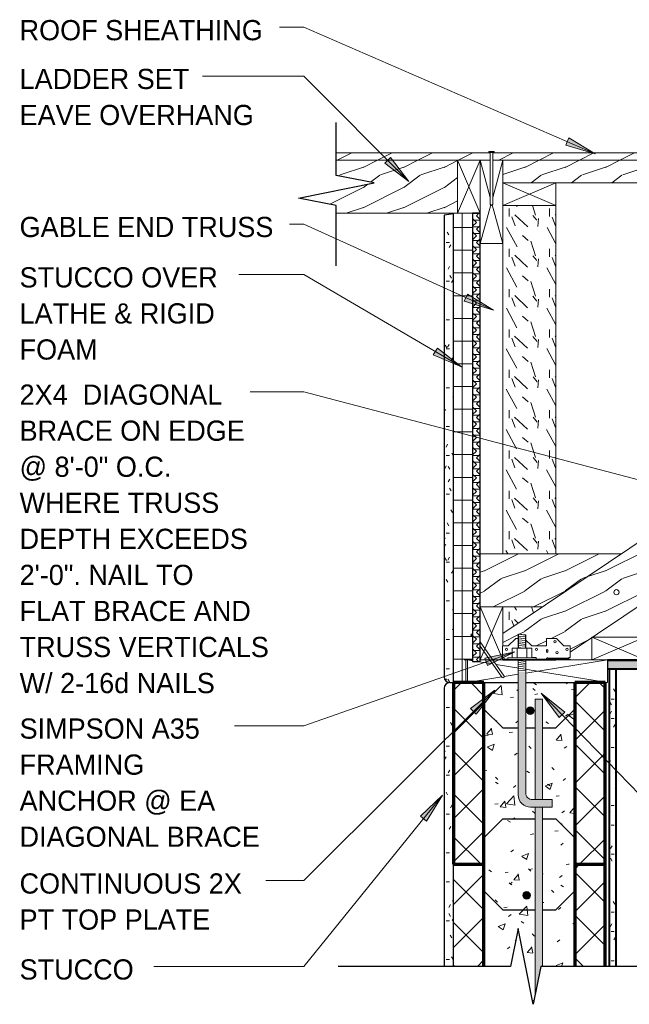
# Model space of a CAD drawing. Header units: inches. Extents: x 263 to 1352, y -57 to 386.
# Tile 22 of 23: x 1243 to 1283, y 73 to 138. Entities that reach past the tile are written whole.
import ezdxf

# ---------------------------------------------------------------- set-up
doc = ezdxf.new("R2010")
doc.units = ezdxf.units.IN
doc.header["$MEASUREMENT"] = 0
for name, color, linetype, lineweight in [('A-ANNO-TEXT', 2, 'Continuous', 9), ('A-DETL', 5, 'Continuous', 9), ('A-DETL-GENF', 3, 'Continuous', 9), ('A-DETL-HLIN', 3, 'Continuous', 70), ('A-DETL-LLIN', 3, 'Continuous', 9), ('A-DETL-MLIN', 3, 'Continuous', 30)]:
    doc.layers.add(name, color=color, linetype=linetype, lineweight=lineweight)
pattern_1 = [(50, (1177.484, 0), (4.59071, -0.40187), [0.48, -5.28]), (355, (1177.484, 0), (-0.88784, 4.8137), [0.384, -4.224]), (100.451, (1177.867, -0.033), (3.70197, 4.41272), [0.408, -4.487]), (46.184, (1177.484, 1.28), (6.83066, -1.05904), [0.72, -7.92]), (96.636, (1178.053, 1.192), (5.98166, 6.234), [0.612, -6.731]), (351.184, (1177.484, 1.28), (5.98208, 6.23382), [0.576, -6.336]), (21, (1178.124, 0.96), (3.82029, -2.5771), [0.48, -5.28]), (326, (1178.124, 0.96), (1.5572, 4.64059), [0.384, -4.224]), (71.451, (1178.443, 0.745), (5.37715, 2.0647), [0.408, -4.487]), (37.5, (1177.484, 0), (0.077972, 2.130786), [0.211, -3.962, 0.211, -4.077, -4.24]), (37.5, (1177.484, 0), (0.077972, 2.130786), [-8.461, 0.211, -4.029]), (7.5, (1177.484, 0), (1.683907, 2.52439), [0.211, -2.234, 0.211, -3.866, -1.616]), (7.5, (1177.484, 0), (1.683907, 2.52439), [-6.522, 0.211, -1.405]), (327.5, (1176.057, 0), (3.416527, -0.144297), [0.211, -1.389, 0.211, -4.781, -6.624]), (327.5, (1176.057, 0), (3.416527, -0.144297), [-6.592, 0.211, -6.413]), (317.5, (1175.417, 0), (3.732463, 0.640715), [0.211, -1.869, 0.211, -3.104, -4.704]), (317.5, (1175.417, 0), (3.732463, 0.640715), [-5.395, 0.211, -4.493])]
pattern_2 = [(45, (1177.484, 0), (-1.414214, 1.414214), []), (135, (1177.484, 0), (-1.414214, -1.414214), [])]
pattern_3 = [(108.435, (1178.177, 0), (-2.665805, 5.3315978), [1.012, -7.418]), (139.399, (1177.857, 0.96), (-15.99359194, 13.3280166), [0.492, -24.084]), (136.848, (1180.15, 1.279), (-39.98427296, 37.317516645), [1.169, -57.292]), (109.983, (1179.297, 2.079), (-7.99708977, 21.32495288), [0.624, -30.576]), (90, (1179.084, 0), (-2.666, 2.666), [0.533, -2.132]), (118.443, (1179.084, 0.533), (18.65894843, -34.65294643), [1.455, -71.302]), (84.289, (1178.39, 1.813), (-2.6655765, -23.99082525), [0.536, -26.253]), (129.806, (1178.444, 2.346), (10.6628831, -13.3279192), [0.416, -20.403])]
pattern_4 = [(216.87, (1178.55, 2.666), (7.9965905, 5.3312143), [1.333, -11.995]), (206.565, (1180.15, 1.866), (-2.6653954, -2.665391), [2.98, -2.98]), (198.435, (1180.15, 0.533), (-5.3315978, -2.665805), [1.686, -6.743])]
pattern_5 = [(0, (1177.484, 0), (2.56, 0.64), [0.211, -1.709, 0.211, -1.709, -10.24]), (0, (1177.484, 0), (2.56, 0.64), [-3.84, 0.211, -3.629, 0.211, -1.709, -4.48]), (0, (1177.484, 0), (2.56, 0.64), [-9.6, 0.211, -1.069, 0.211, -2.989]), (120, (1178.444, 0.32), (-1.8342563, 1.897025), [0.211, -1.709, 0.211, -1.709, -10.24]), (120, (1178.444, 0.32), (-1.8342563, 1.897025), [-3.84, 0.211, -3.629, 0.211, -1.709, -4.48]), (120, (1178.444, 0.32), (-1.8342563, 1.897025), [-9.6, 0.211, -1.069, 0.211, -2.989]), (240, (1178.764, 1.6), (-0.7257437, -2.537025), [0.211, -1.709, 0.211, -1.709, -10.24]), (240, (1178.764, 1.6), (-0.7257437, -2.537025), [-3.84, 0.211, -3.629, 0.211, -1.709, -4.48]), (240, (1178.764, 1.6), (-0.7257437, -2.537025), [-9.6, 0.211, -1.069, 0.211, -2.989])]

# ---------------------------------------------------------------- blocks, each defined once
blk = doc.blocks.new('Dimension Lumbe_ CORE ICCF3')
at = {"layer": 'A-DETL-GENF'}
for p, q in [((0, -3.355), (0, 0)), ((0, 0), (0.369, -2.274)), ((0, 0), (1.5, 0)), ((1.5, 0), (1.444, -0.344)), ((1.5, 0), (1.5, -0.344)), ((1.394, -0.656), (1.229, -1.672)), ((1.5, -0.844), (1.5, -1.482)), ((1.193, -1.895), (0, -9.25)), ((1.5, -1.68), (1.5, -2.314)), ((0.393, -2.423), (0.544, -3.355)), ((0, -9.25), (0, -3.855)), ((0.625, -3.855), (1.5, -9.25)), ((1.5, -6.783), (1.5, -9.25)), ((0.875, -9.25), (0, -9.25))]:
    blk.add_line(p, q, dxfattribs=at)
blk = doc.blocks.new('Dimension Lumbe_ CORE ICCF4')
at = {"layer": 'A-DETL-GENF'}
for p, q in [((0, 0), (0.669, 0)), ((0, -3.5), (0, 0)), ((0, 0), (0.669, -2.453)), ((0.831, 0), (1.5, 0)), ((1.5, 0), (0.831, -2.453)), ((1.5, 0), (1.5, -5.5)), ((0.698, -2.941), (0, -5.5)), ((0.802, -2.941), (1.5, -5.5)), ((1.5, -5.5), (0, -5.5))]:
    blk.add_line(p, q, dxfattribs=at)
blk = doc.blocks.new('Common Wood Nai_ CORE ICCF2')
at = {"layer": 'A-DETL-GENF'}
for p, q in [((0, 0.1715), (-0.083, 0.1715)), ((-0.083, 0.1715), (-0.083, -0.1715)), ((0, 0.081), (0, 0.1715)), ((3.409, 0.081), (0, 0.081)), ((0, -0.081), (0, 0.081)), ((3.5, 0), (3.409, 0.081)), ((3.409, -0.081), (3.5, 0)), ((-0.083, -0.1715), (0, -0.1715)), ((0, -0.1715), (0, -0.081)), ((0, -0.081), (3.409, -0.081))]:
    blk.add_line(p, q, dxfattribs=at)
blk = doc.blocks.new('Common Wood Nai_ CORE ICCF5')
at = {"layer": 'A-DETL-GENF'}
for p, q in [((3.409, 0.081), (0.647, 0.081)), ((3.5, 0), (3.409, 0.081)), ((3.409, -0.081), (3.5, 0)), ((-0.083, -0.018), (-0.083, -0.171)), ((-0.083, -0.171), (0, -0.171)), ((0, -0.171), (0, -0.081)), ((0, -0.081), (0.007, -0.081)), ((0.878, -0.081), (3.409, -0.081))]:
    blk.add_line(p, q, dxfattribs=at)
blk = doc.blocks.new('Reinf Bar Secti_ CORE ICCF2')
at = {"layer": 'A-DETL-GENF'}
h = blk.add_hatch(color=256, dxfattribs=at)
edge = h.paths.add_edge_path(flags=0)
edge.add_arc((0, 0), 0.25, 180, 360)
edge.add_arc((0, 0), 0.25, 0, 180)
for start, end in [(0, 180), (180, 0)]:
    blk.add_arc((0, 0), 0.25, start, end, dxfattribs=at)
blk = doc.blocks.new('Plywood-Section_ CORE ICCF3')
at = {"layer": 'A-DETL-GENF'}
h = blk.add_hatch(dxfattribs=at)
h.set_pattern_fill('FP8_30', color=256, style=0, pattern_type=2)
h.set_pattern_definition([(270, (1171.494, 5.98), (0.444, 3e-17), []), (225, (1171.494, 5.98), (3e-17, -0.44406306), [0.628, -0.628]), (315, (1171.494, 5.98), (3e-17, -0.44406306), [0.628, -0.628])])
h.paths.add_polyline_path([(29.606, 0.5), (0, 0.5), (0, 0), (29.606, 0)], flags=0)
at = {"layer": 'A-DETL-GENF', "lineweight": 30}
for p, q in [((29.606, 0.5), (0, 0.5)), ((0, 0.5), (0, 0)), ((0, 0), (29.606, 0)), ((29.606, 0), (29.606, 0.5))]:
    blk.add_line(p, q, dxfattribs=at)
blk = doc.blocks.new('Dimension Lumbe_ CORE ICCF9')
at = {"layer": 'A-DETL-GENF'}
for p, q in [((0, 0), (1.471, -3.431)), ((1.5, 0), (0, -3.5)), ((0, -3.5), (0, 0)), ((0, 0), (1.5, 0)), ((1.5, 0), (1.5, -2.584)), ((1.471, -3.5), (0, -3.5))]:
    blk.add_line(p, q, dxfattribs=at)
blk = doc.blocks.new('Gypsum Wallboar_ CORE ICCF2')
at = {"layer": 'A-DETL-GENF'}
h = blk.add_hatch(dxfattribs=at)
h.set_pattern_fill('FP8_31', color=256, style=0, pattern_type=2)
h.set_pattern_definition([(90, (1183.443, -6.511), (-0.64, 2.56), [0.211, -1.709, 0.211, -1.709, -10.24]), (90, (1183.443, -6.511), (-0.64, 2.56), [-3.84, 0.211, -3.629, 0.211, -1.709, -4.48]), (90, (1183.443, -6.511), (-0.64, 2.56), [-9.6, 0.211, -1.069, 0.211, -2.989]), (210, (1183.123, -5.551), (-1.89702503, -1.83425626), [0.211, -1.709, 0.211, -1.709, -10.24]), (210, (1183.123, -5.551), (-1.89702503, -1.83425626), [-3.84, 0.211, -3.629, 0.211, -1.709, -4.48]), (210, (1183.123, -5.551), (-1.89702503, -1.83425626), [-9.6, 0.211, -1.069, 0.211, -2.989]), (330, (1181.843, -5.231), (2.53702503, -0.72574374), [0.211, -1.709, 0.211, -1.709, -10.24]), (330, (1181.843, -5.231), (2.53702503, -0.72574374), [-3.84, 0.211, -3.629, 0.211, -1.709, -4.48]), (330, (1181.843, -5.231), (2.53702503, -0.72574374), [-9.6, 0.211, -1.069, 0.211, -2.989])])
h.paths.add_polyline_path([(0.019, 0.5), (0.019, 0), (19.644, 0), (19.644, 0.5)], flags=0)
at = {"layer": 'A-DETL-GENF', "lineweight": 30}
for p, q in [((19.644, 0.5), (0.019, 0.5)), ((0.019, 0), (19.644, 0))]:
    blk.add_line(p, q, dxfattribs=at)
at = {"layer": 'A-DETL-GENF'}
for p, q in [((0.019, 0.438), (19.644, 0.438)), ((0.019, 0.062), (19.644, 0.062))]:
    blk.add_line(p, q, dxfattribs=at)
blk = doc.blocks.new('Gypsum Wallboar_ CORE ICCF3')
at = {"layer": 'A-DETL-GENF'}
h = blk.add_hatch(dxfattribs=at)
h.set_pattern_fill('FP8_32', color=256, style=0, pattern_type=2)
h.set_pattern_definition([(180, (1188.484, 5.997), (-2.56, -0.64), [0.211, -1.709, 0.211, -1.709, -10.24]), (180, (1188.484, 5.997), (-2.56, -0.64), [-3.84, 0.211, -3.629, 0.211, -1.709, -4.48]), (180, (1188.484, 5.997), (-2.56, -0.64), [-9.6, 0.211, -1.069, 0.211, -2.989]), (300, (1187.524, 5.677), (1.83425626, -1.89702503), [0.211, -1.709, 0.211, -1.709, -10.24]), (300, (1187.524, 5.677), (1.83425626, -1.89702503), [-3.84, 0.211, -3.629, 0.211, -1.709, -4.48]), (300, (1187.524, 5.677), (1.83425626, -1.89702503), [-9.6, 0.211, -1.069, 0.211, -2.989]), (60, (1187.204, 4.397), (0.72574374, 2.53702503), [0.211, -1.709, 0.211, -1.709, -10.24]), (60, (1187.204, 4.397), (0.72574374, 2.53702503), [-3.84, 0.211, -3.629, 0.211, -1.709, -4.48]), (60, (1187.204, 4.397), (0.72574374, 2.53702503), [-9.6, 0.211, -1.069, 0.211, -2.989])])
h.paths.add_polyline_path([(71.90625, 0), (71.90625, 0.625), (4.1875, 0.625), (1.0625, 0)], flags=0)
at = {"layer": 'A-DETL-GENF', "lineweight": 30}
for p, q in [((1.0625, 0), (71.90625, 0)), ((71.90625, 0.625), (4.1875, 0.625)), ((71.90625, 0), (71.90625, 0.625))]:
    blk.add_line(p, q, dxfattribs=at)
at = {"layer": 'A-DETL-GENF'}
for p, q in [((1.375, 0.0625), (71.90625, 0.0625)), ((3.875, 0.5625), (71.90625, 0.5625))]:
    blk.add_line(p, q, dxfattribs=at)
blk = doc.blocks.new('Reinf Bar Eleva_ CORE ICCF2')
at = {"layer": 'A-DETL-GENF'}
for points in [[(0, 0), (0, -0.5), (6.625, -0.5), (6.625, 0)], [(19.519, -0.5), (17.644, -0.125), (17.644, 0), (7.125, 0), (7.125, -0.5)]]:
    blk.add_hatch(color=256, dxfattribs=at).paths.add_polyline_path(points, flags=0)
for p, q in [((6.625, 0), (0, 0)), ((0, 0), (0, -0.5)), ((0, -0.5), (6.625, -0.5)), ((17.644, 0), (7.125, 0)), ((7.125, -0.5), (19.519, -0.5))]:
    blk.add_line(p, q, dxfattribs=at)
blk = doc.blocks.new('Break Line8 - B_ CORE ICCF1')
at = {"layer": 'A-DETL-GENF', "lineweight": 30}
for p, q in [((-1, 0), (-0.5, 2.5)), ((-0.5, 2.5), (0.5, -2.5)), ((-12, 0), (-1, 0)), ((0.5, -2.5), (1, 0)), ((1, 0), (12.366, 0))]:
    blk.add_line(p, q, dxfattribs=at)
blk = doc.blocks.new('Dimension Lumbe_ CORE ICCF10')
at = {"layer": 'A-DETL-GENF'}
for p, q in [((1.5, 0), (0, -3.5)), ((0, 0), (1.5, -3.5)), ((0, -3.5), (0, 0)), ((0, 0), (1.5, 0)), ((1.5, 0), (1.5, -3.5)), ((1.5, -3.5), (0, -3.5))]:
    blk.add_line(p, q, dxfattribs=at)
blk = doc.blocks.new('Dimension Lumbe_ CORE ICCF11')
at = {"layer": 'A-DETL-GENF'}
for p, q in [((1.5, 0), (0, -3.5)), ((0, 0), (1.5, -3.5)), ((0, -3.5), (0, 0)), ((0, 0), (1.5, 0)), ((1.5, -3.5), (0, -3.5))]:
    blk.add_line(p, q, dxfattribs=at)
blk = doc.blocks.new('Break Line8 - B_ CORE ICCF0')
at = {"layer": 'A-DETL-GENF', "lineweight": 30}
for p, q in [((-1, 0), (-0.5, 2.5)), ((-0.5, 2.5), (0.5, -2.5)), ((-4.974, 0), (-1, 0)), ((0.5, -2.5), (1, 0)), ((1, 0), (4.494, 0))]:
    blk.add_line(p, q, dxfattribs=at)
blk = doc.blocks.new('Anchor Bolt8 - _ CORE ICCF2')
at = {"layer": 'A-DETL-GENF'}
for p, q in [((-2, 7.25), (-0.562, 7.25)), ((-2, 7.25), (-2, 6.75)), ((-2, 6.75), (-0.688, 6.75)), ((-0.25, -2.5), (-0.25, 6.312)), ((0.25, -2.5), (0.25, 6.438)), ((-0.25, -1.75), (0.25, -1.805)), ((-0.25, -1.875), (0.25, -1.93)), ((-0.937, -2.5), (0.937, -2.5)), ((-0.937, -2.5), (-0.937, -2.625)), ((-0.25, -2), (0.25, -2.055)), ((-0.25, -2.125), (0.25, -2.18)), ((-0.25, -2.25), (0.25, -2.305)), ((-0.25, -2.375), (0.25, -2.432)), ((0.937, -2.5), (0.937, -2.625)), ((-0.937, -2.625), (0.937, -2.625)), ((-0.656, -2.625), (-0.656, -3.25)), ((-0.656, -3.25), (0.656, -3.25)), ((-0.312, -2.625), (-0.312, -3.25)), ((-0.25, -3.25), (-0.25, -4.125)), ((-0.125, -3.25), (0.25, -3.288)), ((0.25, -3.25), (0.25, -4.18)), ((0.313, -2.625), (0.313, -3.25)), ((0.656, -2.625), (0.656, -3.25)), ((-0.25, -3.375), (0.25, -3.43)), ((-0.25, -3.5), (0.25, -3.555)), ((-0.25, -3.625), (0.25, -3.68)), ((-0.25, -3.75), (0.25, -3.805)), ((-0.25, -3.875), (0.25, -3.929)), ((-0.25, -4), (0.25, -4.055)), ((-0.25, -4.125), (0.25, -4.18))]:
    blk.add_line(p, q, dxfattribs=at)
for centre, radius in [((-0.562, 6.438), 0.812), ((-0.688, 6.312), 0.438)]:
    blk.add_arc(centre, radius, 360, 90, dxfattribs=at)

msp = doc.modelspace()

# ---------------------------------------------------------------- hatches: boundary and pattern name
at = {"layer": 'A-ANNO-TEXT'}
for points in [[(1279.0260712, 130.41594382), (1278.81650362, 129.93282944), (1280.75609646, 129.37847473)], [(1267.2346588, 129.13436407), (1266.86161532, 128.76266977), (1268.45978629, 127.53174367)], [(1272.33608136, 120.10955524), (1272.11869034, 119.62991035), (1274.04901819, 119.0441084)], [(1270.337289, 116.54302994), (1270.07144027, 116.08845042), (1271.93080176, 115.30607941)], [(1273.4774892, 96.06241026), (1273.65139322, 95.56534339), (1275.45224007, 96.47434291)], [(1272.52373578, 92.72673703), (1272.89575231, 92.3540149), (1274.12529685, 93.95324901)], [(1278.38575432, 92.13663069), (1278.76399409, 92.50303587), (1277.18331237, 93.75634143)], [(1269.22201659, 85.63255333), (1269.63138672, 85.30129184), (1270.68479209, 87.02166001)]]:
    msp.add_hatch(color=7, dxfattribs=at).paths.add_polyline_path(points, flags=0)
at = {"layer": 'A-DETL-GENF'}
h = msp.add_hatch(dxfattribs=at)
h.set_pattern_fill('FP8_27', style=0, pattern_type=2)
h.set_pattern_definition(pattern_4)
h.paths.add_polyline_path([(1273.83394442, 128.94787118), (1273.83394442, 129.4292148), (1263.66494442, 129.4292148), (1263.66494442, 128.94787118)], flags=0)
h = msp.add_hatch(dxfattribs=at)
h.set_pattern_fill('FP8_27', style=0, pattern_type=2)
h.set_pattern_definition(pattern_4)
h.paths.add_polyline_path([(1273.99594442, 129.4292148), (1273.99594442, 128.94787118), (1297.83394442, 128.94787118), (1297.83394442, 129.4292148)], flags=0)
h = msp.add_hatch(dxfattribs=at)
h.set_pattern_fill('FP8_27', style=0, pattern_type=2)
h.set_pattern_definition(pattern_4)
h.paths.add_polyline_path([(1271.66494442, 125.44787118), (1271.66494442, 128.94787118), (1263.66494442, 128.94787118), (1263.66494442, 127.94787118), (1266.16494442, 127.44787118), (1261.16494442, 126.44787118), (1263.66494442, 125.94787118), (1263.66494442, 125.44787118)], flags=0)
h = msp.add_hatch(dxfattribs=at)
h.set_pattern_fill('FP8_27', style=0, pattern_type=2)
h.set_pattern_definition(pattern_4)
h.paths.add_polyline_path([(1297.16494442, 128.94787118), (1274.66494442, 128.94787118), (1274.66494442, 127.44787118), (1297.16494442, 127.44787118), (1297.16494442, 128.11687118), (1295.17294442, 128.11687118), (1295.08194442, 128.19787118), (1295.17294442, 128.27887118), (1297.16494442, 128.27887118)], flags=0)
h = msp.add_hatch(dxfattribs=at)
h.set_pattern_fill('FP8_27', style=0, pattern_type=2)
h.set_pattern_definition(pattern_4)
h.paths.add_polyline_path([(1321.16494442, 128.94787118), (1274.66494442, 97.69787118), (1274.66494442, 96.86390497), (1275.01045804, 96.86390497), (1275.51045804, 97.36390497), (1275.68455542, 97.36390497), (1275.68455542, 97.64579042), (1276.16719317, 97.58652996), (1276.16719317, 97.26967985), (1276.57296804, 96.86390497), (1277.54171804, 96.86390497), (1277.54171804, 97.36390497), (1278.19796804, 97.36390497), (1278.69569702, 96.866176), (1279.10421804, 96.866176), (1279.10421804, 96.46431053), (1321.16494442, 124.73092772)], flags=0)
h = msp.add_hatch(dxfattribs=at)
h.set_pattern_fill('FP8_26', style=0, pattern_type=2)
h.set_pattern_definition(pattern_3)
h.paths.add_polyline_path([(1278.16494442, 125.94787118), (1274.66494442, 125.94787118), (1274.66494442, 102.94787118), (1278.16494442, 102.94787118)], flags=0)
h = msp.add_hatch(dxfattribs=at)
h.set_pattern_fill('FP8_28', style=0, pattern_type=2)
h.set_pattern_definition(pattern_5)
edge = h.paths.add_edge_path(flags=0)
edge.add_line((1270.78994442, 125.31822484), (1270.78994442, 94.82287118))
edge.add_arc((1271.16494442, 94.82287118), 0.375, 180, 270)
edge.add_line((1271.16494442, 94.44787118), (1271.41494442, 94.44787118))
edge.add_line((1271.41494442, 94.44787118), (1271.41494442, 125.41296886))
edge.add_line((1271.41494442, 125.41296886), (1270.78994442, 125.31822484))
h = msp.add_hatch(dxfattribs=at)
h.set_pattern_fill('FP8_29', style=0, pattern_type=2)
h.set_pattern_definition([(0, (1177.484, 0), (0, 1.5), []), (90, (1177.484, 0), (-1.5, 9e-17), [])])
h.paths.add_polyline_path([(1271.41494442, 125.44787118), (1271.41494442, 94.44787118), (1272.22744442, 94.44787118), (1272.22744442, 95.94787118), (1272.66494442, 95.94787118), (1272.66494442, 125.44787118)], flags=0)
h = msp.add_hatch(dxfattribs=at)
h.set_pattern_fill('FP8_27', style=0, pattern_type=2)
h.set_pattern_definition(pattern_4)
h.paths.add_polyline_path([(1273.16494442, 102.94787118), (1273.16494442, 99.44787118), (1277.26894442, 99.44787118), (1282.47694442, 102.94787118)], flags=0)
h = msp.add_hatch(dxfattribs=at)
h.set_pattern_fill('FP8_26', style=0, pattern_type=2)
h.set_pattern_definition(pattern_3)
h.paths.add_polyline_path([(1277.26894442, 99.44787118), (1274.66494442, 99.44787118), (1274.66494442, 97.69787118)], flags=0)
h = msp.add_hatch(dxfattribs=at)
h.set_pattern_fill('FP8_26', style=0, pattern_type=2)
h.set_pattern_definition(pattern_3)
h.paths.add_polyline_path([(1274.66494442, 95.9292148), (1278.16494442, 95.9292148), (1278.16494442, 95.94202997), (1274.66494442, 95.94202997)], flags=0)
h = msp.add_hatch(color=7, dxfattribs=at)
edge = h.paths.add_edge_path(flags=0)
edge.add_line((1276.48853346, 86.21653863), (1277.92603346, 86.21653863))
edge.add_line((1277.92603346, 86.21653863), (1277.92603346, 86.71653863))
edge.add_line((1277.92603346, 86.71653863), (1276.61353346, 86.71653863))
edge.add_arc((1276.61353346, 87.15403863), 0.4375, 180, 270, ccw=False)
edge.add_line((1276.17603346, 87.15403863), (1276.17603346, 95.16520625))
edge.add_line((1276.17603346, 95.16520625), (1275.67603346, 95.16520625))
edge.add_line((1275.67603346, 95.16520625), (1275.67603346, 87.02903863))
edge.add_arc((1276.48853346, 87.02903863), 0.8125, 180, 270)
h = msp.add_hatch(dxfattribs=at)
h.set_pattern_fill('FP8_28', style=0, pattern_type=2)
h.set_pattern_definition(pattern_5)
edge = h.paths.add_edge_path(flags=0)
edge.add_line((1271.41494442, 94.44787118), (1271.16494442, 94.44787118))
edge.add_arc((1271.16494442, 94.07287118), 0.375, 90, 180)
edge.add_line((1270.78994442, 94.07287118), (1270.78994442, 75.69787118))
edge.add_line((1270.78994442, 75.69787118), (1271.41494442, 75.69787118))
edge.add_line((1271.41494442, 75.69787118), (1271.41494442, 94.44787118))
h = msp.add_hatch(dxfattribs=at)
h.set_pattern_fill('FP8_25', style=0, pattern_type=2)
h.set_pattern_definition(pattern_2)
h.paths.add_polyline_path([(1271.41494442, 94.44787118), (1271.41494442, 82.44787118), (1273.41494442, 82.44787118), (1273.41494442, 94.44787118)], flags=0)
h = msp.add_hatch(dxfattribs=at)
h.set_pattern_fill('FP8_24', style=0, pattern_type=2)
h.set_pattern_definition(pattern_1)
edge = h.paths.add_edge_path(flags=0)
edge.add_line((1273.41494442, 94.44787118), (1273.41494442, 82.44787118))
edge.add_line((1273.41494442, 82.44787118), (1276.78994442, 82.44787118))
edge.add_line((1276.78994442, 82.44787118), (1276.78994442, 86.21653863))
edge.add_line((1276.78994442, 86.21653863), (1276.48853346, 86.21653863))
edge.add_arc((1276.48853346, 87.02903863), 0.8125, 180, 270, ccw=False)
edge.add_line((1275.67603346, 87.02903863), (1275.67603346, 94.44787118))
edge.add_line((1275.67603346, 94.44787118), (1273.41494442, 94.44787118))
h = msp.add_hatch(dxfattribs=at)
h.set_pattern_fill('FP8_24', style=0, pattern_type=2)
h.set_pattern_definition(pattern_1)
edge = h.paths.add_edge_path(flags=0)
edge.add_line((1279.41494442, 82.44787118), (1279.41494442, 94.44787118))
edge.add_line((1279.41494442, 94.44787118), (1276.17603346, 94.44787118))
edge.add_line((1276.17603346, 94.44787118), (1276.17603346, 87.15403863))
edge.add_arc((1276.61353346, 87.15403863), 0.4375, 180, 270)
edge.add_line((1276.61353346, 86.71653863), (1276.78994442, 86.71653863))
edge.add_line((1276.78994442, 86.71653863), (1276.78994442, 93.34153863))
edge.add_line((1276.78994442, 93.34153863), (1277.28994442, 93.34153863))
edge.add_line((1277.28994442, 93.34153863), (1277.28994442, 86.71653863))
edge.add_line((1277.28994442, 86.71653863), (1277.92603346, 86.71653863))
edge.add_line((1277.92603346, 86.71653863), (1277.92603346, 86.21653863))
edge.add_line((1277.92603346, 86.21653863), (1277.28994442, 86.21653863))
edge.add_line((1277.28994442, 86.21653863), (1277.28994442, 82.44787118))
edge.add_line((1277.28994442, 82.44787118), (1279.41494442, 82.44787118))
edge = h.paths.add_edge_path(flags=0)
edge.add_arc((1276.48260227, 92.59153863), 0.25, 180, 360)
edge.add_arc((1276.48260227, 92.59153863), 0.25, 0, 180)
h = msp.add_hatch(dxfattribs=at)
h.set_pattern_fill('FP8_25', style=0, pattern_type=2)
h.set_pattern_definition(pattern_2)
h.paths.add_polyline_path([(1281.41494442, 94.44787118), (1279.41494442, 94.44787118), (1279.41494442, 82.44787118), (1281.41494442, 82.44787118)], flags=0)
h = msp.add_hatch(dxfattribs=at)
h.set_pattern_fill('FP8_25', style=0, pattern_type=2)
h.set_pattern_definition(pattern_2)
h.paths.add_polyline_path([(1273.41494442, 82.44787118), (1271.41494442, 82.44787118), (1271.41494442, 75.69787118), (1273.41494442, 75.69787118)], flags=0)
h = msp.add_hatch(dxfattribs=at)
h.set_pattern_fill('FP8_24', style=0, pattern_type=2)
h.set_pattern_definition(pattern_1)
h.paths.add_polyline_path([(1276.78994442, 73.82287118), (1276.78994442, 82.44787118), (1273.41494442, 82.44787118), (1273.41494442, 75.69787118), (1275.16494442, 75.69787118), (1275.66494442, 78.19787118), (1276.66494442, 73.19787118)], flags=0)
edge = h.paths.add_edge_path(flags=0)
edge.add_arc((1276.23260227, 80.38815358), 0.25, 0, 180)
edge.add_arc((1276.23260227, 80.38815358), 0.25, 180, 360)
h = msp.add_hatch(dxfattribs=at)
h.set_pattern_fill('FP8_24', style=0, pattern_type=2)
h.set_pattern_definition(pattern_1)
h.paths.add_polyline_path([(1277.28994442, 82.44787118), (1277.28994442, 75.69787118), (1279.41494442, 75.69787118), (1279.41494442, 82.44787118)], flags=0)
h = msp.add_hatch(dxfattribs=at)
h.set_pattern_fill('FP8_25', style=0, pattern_type=2)
h.set_pattern_definition(pattern_2)
h.paths.add_polyline_path([(1281.41494442, 82.44787118), (1279.41494442, 82.44787118), (1279.41494442, 75.69787118), (1281.41494442, 75.69787118)], flags=0)

# ---------------------------------------------------------------- linework, layer by layer
at = {"layer": 'A-ANNO-TEXT', "color": 7}
for p, q in [((1261.51379661, 137.72548796), (1259.90826417, 137.72548796)), ((1280.75609646, 129.37847473), (1261.51379661, 137.72548796)), ((1259.78375312, 134.50294597), (1254.83826417, 134.50294597)), ((1261.51379661, 134.50294597), (1259.78375312, 134.50294597)), ((1268.45978629, 127.53174367), (1261.51379661, 134.50294597)), ((1279.0260712, 130.41594382), (1278.81650362, 129.93282944)), ((1280.75609646, 129.37847473), (1279.0260712, 130.41594382)), ((1278.81650362, 129.93282944), (1280.75609646, 129.37847473)), ((1267.2346588, 129.13436407), (1266.86161532, 128.76266977)), ((1266.86161532, 128.76266977), (1268.45978629, 127.53174367)), ((1268.45978629, 127.53174367), (1267.2346588, 129.13436407)), ((1261.51379661, 124.72548796), (1260.58326417, 124.72548796)), ((1274.04901819, 119.0441084), (1261.51379661, 124.72548796)), ((1257.7073644, 121.39818745), (1257.22326417, 121.39818745)), ((1261.51379661, 121.39818745), (1257.7073644, 121.39818745)), ((1271.93080176, 115.30607941), (1261.51379661, 121.39818745)), ((1272.33608136, 120.10955524), (1272.11869034, 119.62991035)), ((1274.04901819, 119.0441084), (1272.33608136, 120.10955524)), ((1272.11869034, 119.62991035), (1274.04901819, 119.0441084)), ((1270.337289, 116.54302994), (1270.07144027, 116.08845042)), ((1271.93080176, 115.30607941), (1270.337289, 116.54302994)), ((1270.07144027, 116.08845042), (1271.93080176, 115.30607941)), ((1261.08509979, 113.65415613), (1257.97326417, 113.65415613)), ((1261.51379661, 113.65415613), (1261.08509979, 113.65415613)), ((1290.05838607, 106.13337821), (1261.51379661, 113.65415613)), ((1275.45224007, 96.47434291), (1261.51379661, 91.5978334)), ((1275.45224007, 96.47434291), (1273.4774892, 96.06241026)), ((1273.65139322, 95.56534339), (1275.45224007, 96.47434291)), ((1273.4774892, 96.06241026), (1273.65139322, 95.56534339)), ((1274.12529685, 93.95324901), (1261.51379661, 81.3656234)), ((1274.12529685, 93.95324901), (1272.52373578, 92.72673703)), ((1272.89575231, 92.3540149), (1274.12529685, 93.95324901)), ((1278.76399409, 92.50303587), (1277.18331237, 93.75634143)), ((1277.18331237, 93.75634143), (1278.38575432, 92.13663069)), ((1277.18331237, 93.75634143), (1291.31295318, 79.17032472)), ((1272.52373578, 92.72673703), (1272.89575231, 92.3540149)), ((1278.38575432, 92.13663069), (1278.76399409, 92.50303587)), ((1260.54160503, 91.5978334), (1256.93826417, 91.5978334)), ((1261.51379661, 91.5978334), (1260.54160503, 91.5978334)), ((1270.68479209, 87.02166001), (1261.51379661, 75.68822202)), ((1270.68479209, 87.02166001), (1269.22201659, 85.63255333)), ((1269.63138672, 85.30129184), (1270.68479209, 87.02166001)), ((1269.22201659, 85.63255333), (1269.63138672, 85.30129184)), ((1259.53110558, 81.3656234), (1259.02326417, 81.3656234)), ((1261.51379661, 81.3656234), (1259.53110558, 81.3656234)), ((1261.51379661, 75.68822202), (1251.62826417, 75.68822202))]:
    msp.add_line(p, q, dxfattribs=at)
at = {"layer": 'A-DETL'}
for p, q in [((1278.16494442, 125.94787118), (1274.66494442, 125.94787118)), ((1274.66494442, 125.94787118), (1274.66494442, 102.94787118)), ((1278.16494442, 102.94787118), (1278.16494442, 125.94787118)), ((1274.66494442, 99.44787118), (1274.66494442, 97.69787118)), ((1275.01045804, 96.86390497), (1275.51045804, 97.36390497)), ((1275.51045804, 97.36390497), (1275.68455542, 97.36390497)), ((1276.16719317, 97.26967985), (1276.57296804, 96.86390497)), ((1277.54171804, 96.86390497), (1277.54171804, 97.36390497)), ((1277.54171804, 97.36390497), (1278.19796804, 97.36390497)), ((1278.19796804, 97.36390497), (1278.69795804, 96.86390497)), ((1274.63546804, 96.11390497), (1274.63546804, 96.86390497)), ((1274.63546804, 96.86390497), (1275.01045804, 96.86390497)), ((1276.57296804, 96.86390497), (1277.54171804, 96.86390497)), ((1277.54159304, 96.48915497), (1277.54159304, 96.58265497)), ((1277.63559304, 96.58265497), (1277.63559304, 96.48915497)), ((1278.69795804, 96.86390497), (1279.10421804, 96.86390497)), ((1279.10421804, 96.86390497), (1279.10421804, 96.11390497)), ((1274.98853346, 95.98890497), (1274.63546804, 95.98890497)), ((1274.63546804, 95.98890497), (1274.63546804, 95.94202997)), ((1274.63546804, 95.94202997), (1279.10421804, 95.94202997)), ((1274.66494442, 95.94202997), (1274.66494442, 95.9292148)), ((1274.66494442, 95.9292148), (1278.16494442, 95.9292148)), ((1279.10421804, 95.98890497), (1276.86353346, 95.98890497)), ((1277.54159304, 95.98890497), (1277.54159304, 96.03565497)), ((1278.99596487, 96.05140497), (1277.63287552, 96.05140497)), ((1278.16494442, 95.9292148), (1278.16494442, 95.94202997)), ((1279.10421804, 95.94202997), (1279.10421804, 95.98890497)), ((1281.40475426, 94.44787118), (1281.35244442, 94.44787118))]:
    msp.add_line(p, q, dxfattribs=at)
for centre in [(1278.09913604, 97.14438397), (1274.90335304, 96.63922097), (1276.88546804, 96.63922097), (1278.24484304, 96.42640497), (1278.90335304, 96.63922097)]:
    msp.add_circle(centre, 0.074, dxfattribs=at)
for centre, radius, start, end in [((1277.58859304, 96.58265497), 0.047, 0, 180), ((1277.58859304, 96.48915497), 0.047, 180, 0), ((1274.63546804, 95.98890497), 0.125, 0, 90), ((1277.58859304, 96.03565497), 0.047, 19.5790071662, 180), ((1279.10421804, 95.98890497), 0.125, 90, 150)]:
    msp.add_arc(centre, radius, start, end, dxfattribs=at)
at = {"layer": 'A-DETL-HLIN'}
for p, q in [((1271.41494442, 94.44787118), (1271.41494442, 82.44787118)), ((1273.41494442, 94.44787118), (1271.41494442, 94.44787118)), ((1273.41494442, 94.44787118), (1271.41494442, 94.44787118)), ((1273.41494442, 82.44787118), (1273.41494442, 94.44787118)), ((1273.41494442, 82.44787118), (1273.41494442, 94.44787118)), ((1281.41494442, 94.44787118), (1279.41494442, 94.44787118)), ((1279.41494442, 94.44787118), (1279.41494442, 82.44787118)), ((1281.41494442, 94.44787118), (1279.41494442, 94.44787118)), ((1279.41494442, 94.44787118), (1279.41494442, 82.44787118)), ((1281.41494442, 82.44787118), (1281.41494442, 94.44787118)), ((1281.41494442, 82.44787118), (1281.41494442, 94.44787118)), ((1271.41494442, 82.44787118), (1273.41494442, 82.44787118)), ((1271.41494442, 82.44787118), (1273.41494442, 82.44787118)), ((1273.41494442, 75.69787118), (1273.41494442, 82.44787118)), ((1279.41494442, 82.44787118), (1279.41494442, 75.69787118)), ((1279.41494442, 82.44787118), (1281.41494442, 82.44787118)), ((1279.41494442, 82.44787118), (1281.41494442, 82.44787118)), ((1281.41494442, 75.69787118), (1281.41494442, 82.44787118))]:
    msp.add_line(p, q, dxfattribs=at)
at = {"layer": 'A-DETL-LLIN'}
for p, q in [((1273.83394442, 129.4292148), (1263.66494442, 129.4292148)), ((1297.83394442, 129.4292148), (1273.99594442, 129.4292148)), ((1271.66494442, 128.94787118), (1263.66494442, 128.94787118)), ((1271.66494442, 128.94787118), (1273.83394442, 128.94787118)), ((1271.66494442, 125.44787118), (1271.66494442, 128.94787118)), ((1273.16494442, 127.44787118), (1273.16494442, 128.94787118)), ((1273.99594442, 128.94787118), (1297.83394442, 128.94787118)), ((1274.66494442, 128.94787118), (1274.66494442, 127.44787118)), ((1274.66494442, 128.94787118), (1297.16494442, 128.94787118)), ((1274.66494442, 127.44787118), (1274.66494442, 128.94787118)), ((1321.16494442, 128.94787118), (1274.66494442, 97.69787118)), ((1274.66494442, 127.44787118), (1297.16494442, 127.44787118)), ((1297.16494442, 127.44787118), (1274.66494442, 127.44787118)), ((1263.66494442, 125.44787118), (1271.66494442, 125.44787118)), ((1271.41494442, 125.44787118), (1271.41494442, 125.41296886)), ((1272.66494442, 125.44787118), (1271.66494442, 125.44787118)), ((1279.10421804, 96.46431053), (1321.16494442, 124.73092772)), ((1273.16494442, 123.44787118), (1274.66494442, 123.44787118)), ((1274.66494442, 123.44787118), (1274.66494442, 102.94787118)), ((1282.47694442, 102.94787118), (1273.16494442, 102.94787118)), ((1273.16494442, 99.44787118), (1277.26894442, 99.44787118)), ((1274.66494442, 99.44787118), (1273.16494442, 99.44787118)), ((1273.16494442, 99.44787118), (1277.26894442, 99.44787118)), ((1274.66494442, 99.44787118), (1277.26894442, 99.44787118)), ((1274.66494442, 97.69787118), (1274.66494442, 96.86390497)), ((1276.16719317, 97.58652996), (1275.68455542, 97.64579042)), ((1275.68455542, 97.64579042), (1275.68455542, 96.71816389)), ((1276.16719317, 96.71816389), (1276.16719317, 97.58652996)), ((1275.68455542, 96.71816389), (1275.27229169, 96.71816389)), ((1275.27229169, 96.71816389), (1275.27229169, 96.09113057)), ((1276.58383637, 96.71816389), (1276.16719317, 96.71816389)), ((1276.58383637, 96.09243689), (1276.58383637, 96.71816389)), ((1272.10244442, 95.94787118), (1272.66494442, 95.94787118)), ((1272.22744442, 94.44787118), (1272.22744442, 95.94787118)), ((1272.22744442, 95.94787118), (1272.66494442, 95.94787118)), ((1273.16494442, 95.94787118), (1273.60244442, 95.94787118)), ((1273.60244442, 95.94787118), (1273.80315256, 95.94787118)), ((1274.00091805, 95.94787118), (1274.63546804, 95.94787118)), ((1275.27229169, 96.09113057), (1274.98853346, 96.09113057)), ((1274.98853346, 96.09113057), (1274.98853346, 95.96653863)), ((1274.98853346, 95.96653863), (1276.86353346, 95.96653863)), ((1276.86353346, 96.09243689), (1276.58383637, 96.09243689)), ((1276.86353346, 95.96653863), (1276.86353346, 96.09243689)), ((1279.10421804, 95.94787118), (1281.57119442, 95.94787118)), ((1271.41494442, 94.44787118), (1272.22744442, 94.44787118)), ((1272.10244442, 94.44787118), (1274.10244442, 94.44787118))]:
    msp.add_line(p, q, dxfattribs=at)
msp.add_circle((1282.16494442, 100.41283184), 0.1715, dxfattribs=at)
at = {"layer": 'A-DETL-MLIN'}
for p, q in [((1271.41494442, 125.41296886), (1270.78994442, 125.31822484)), ((1270.78994442, 125.31822484), (1270.78994442, 94.82287118)), ((1271.41494442, 94.44787118), (1271.41494442, 125.41296886)), ((1271.16494442, 94.44787118), (1271.41494442, 94.44787118)), ((1271.41494442, 75.69787118), (1271.41494442, 94.44787118)), ((1272.10244442, 94.44787118), (1275.67603346, 94.44787118)), ((1276.17603346, 94.44787118), (1279.53994442, 94.44787118)), ((1270.78994442, 94.07287118), (1270.78994442, 75.69787118)), ((1273.41494442, 92.69787118), (1274.66494442, 91.44787118)), ((1279.41494442, 92.69787118), (1278.16494442, 91.44787118)), ((1274.66494442, 91.44787118), (1275.67603346, 91.44787118)), ((1276.17603346, 91.44787118), (1276.78994442, 91.44787118)), ((1277.28994442, 91.44787118), (1278.16494442, 91.44787118)), ((1273.41494442, 84.19787118), (1274.66494442, 85.44787118)), ((1274.66494442, 85.44787118), (1276.78994442, 85.44787118)), ((1277.28994442, 85.44787118), (1278.16494442, 85.44787118)), ((1279.41494442, 84.19787118), (1278.16494442, 85.44787118)), ((1273.41494442, 80.69787118), (1274.66494442, 79.44787118)), ((1279.41494442, 80.69787118), (1278.16494442, 79.44787118)), ((1274.66494442, 79.44787118), (1276.78994442, 79.44787118)), ((1277.28994442, 79.44787118), (1278.16494442, 79.44787118)), ((1276.61494442, 73.44787118), (1276.71494442, 73.44787118))]:
    msp.add_line(p, q, dxfattribs=at)
for centre, start, end in [((1271.16494442, 94.82287118), 180, 270), ((1271.16494442, 94.07287118), 90, 180)]:
    msp.add_arc(centre, 0.375, start, end, dxfattribs=at)

# ---------------------------------------------------------------- block references
at = {"layer": 'A-DETL-GENF'}
for name, p, rotation in [('Break Line8 - B_ CORE ICCF0', (1263.66494442, 126.94787118), 89.99999999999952), ('Common Wood Nai_ CORE ICCF2', (1273.91494442, 129.44787118), 269.9999999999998), ('Dimension Lumbe_ CORE ICCF11', (1273.16494442, 125.44787118), 180), ('Dimension Lumbe_ CORE ICCF10', (1274.66494442, 125.94787118), 89.99999999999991), ('Plywood-Section_ CORE ICCF3', (1273.16494442, 95.84153863), 90), ('Common Wood Nai_ CORE ICCF5', (1272.72744442, 97.62536081), 304.9999999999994), ('Anchor Bolt8 - _ CORE ICCF2', (1275.92603346, 93.46653863), 180), ('Dimension Lumbe_ CORE ICCF10', (1280.542467, 95.94787118), 90.00000000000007), ('Dimension Lumbe_ CORE ICCF3', (1272.32119442, 94.44787118), 89.9999999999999), ('Gypsum Wallboar_ CORE ICCF3', (1353.47744442, 95.94787118), 180), ('Gypsum Wallboar_ CORE ICCF2', (1281.66494442, 95.34153863), 269.9999999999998), ('Reinf Bar Eleva_ CORE ICCF2', (1277.28994442, 93.34153863), 269.9999999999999), ('Break Line8 - B_ CORE ICCF1', (1276.16494442, 75.69787118), 180)]:
    msp.add_blockref(name, p, dxfattribs=dict(at, rotation=rotation))
for name, p in [('Dimension Lumbe_ CORE ICCF4', (1273.16494442, 128.94787118)), ('Dimension Lumbe_ CORE ICCF9', (1273.16494442, 99.44787118)), ('Reinf Bar Secti_ CORE ICCF2', (1276.48260227, 92.59153863)), ('Reinf Bar Secti_ CORE ICCF2', (1276.23260227, 80.38815358))]:
    msp.add_blockref(name, p, dxfattribs=at)

# ---------------------------------------------------------------- texts
at = {"layer": 'A-ANNO-TEXT', "color": 7, "char_height": 1.3341121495, "attachment_point": 1, "line_spacing_factor": 1.070803}
for s, insert, width in [('\\fStylus BT|b0|i0|c0|p34|;ROOF SHEATHING', (1242.75826417, 138.2048382), 19.044), ('\\fStylus BT|b0|i0|c0|p34|;LADDER SET\\PEAVE OVERHANG', (1242.75826417, 134.98229621), 18.162), ('\\fStylus BT|b0|i0|c0|p34|;GABLE END TRUSS', (1242.75826417, 125.2048382), 19.854), ('\\fStylus BT|b0|i0|c0|p34|;STUCCO OVER\\PLATHE & RIGID\\PFOAM', (1242.75826417, 121.87753769), 15.822), ('\\fStylus BT|b0|i0|c0|p34|;2X4  DIAGONAL\\PBRACE ON EDGE\\P@ 8\'-0" O.C.\\PWHERE TRUSS\\PDEPTH EXCEEDS\\P2\'-0". NAIL TO\\PFLAT BRACE AND\\PTRUSS VERTICALS\\PW/ 2-16d NAILS', (1242.75826417, 114.13350638), 19.44), ('\\fStylus BT|b0|i0|c0|p34|;SIMPSON A35\\PFRAMING\\PANCHOR @ EA\\PDIAGONAL BRACE', (1242.75826417, 92.07718364), 18.81), ('\\fStylus BT|b0|i0|c0|p34|;CONTINUOUS 2X\\PPT TOP PLATE', (1242.75826417, 81.84497365), 17.982), ('\\fStylus BT|b0|i0|c0|p34|;STUCCO', (1242.75826417, 76.16757227), 9.108)]:
    msp.add_mtext(s, dxfattribs=dict(at, insert=insert, width=width))

doc.saveas('drawing.dxf')
